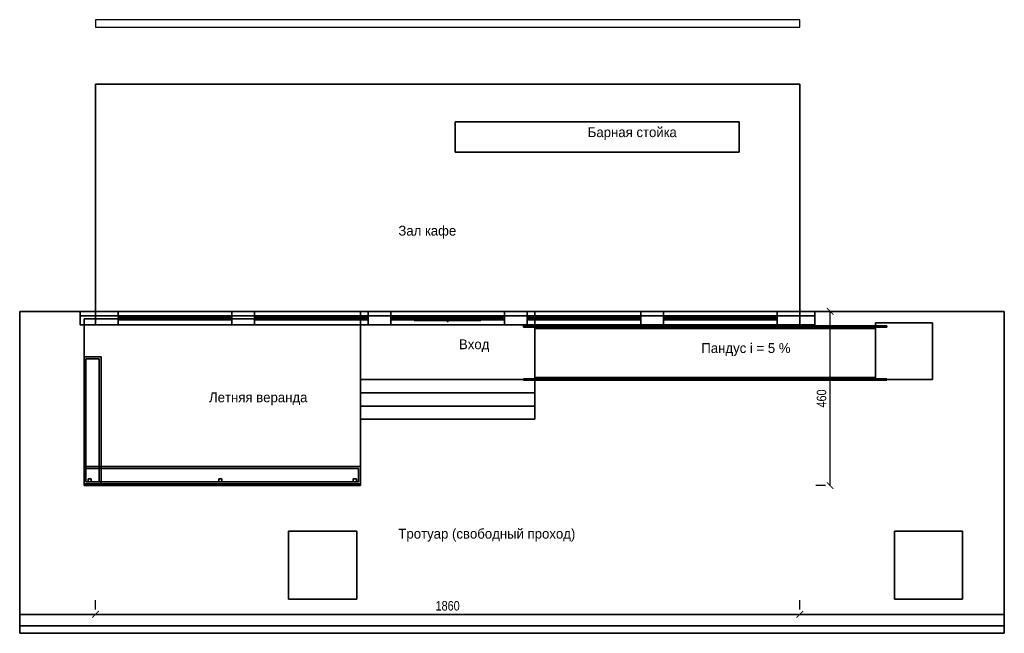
# Model space of a CAD drawing. Header units: metres. Extents: x 4 to 30, y -8.5 to 7.7.
import ezdxf

# ---------------------------------------------------------------- set-up
doc = ezdxf.new("R2010")
doc.units = ezdxf.units.M
for name, color, linetype in [('BRICK', 8, 'Continuous'), ('COUNTER', 8, 'Continuous'), ('CUT', 7, 'Continuous'), ('DECK', 8, 'Continuous'), ('DIM', 1, 'Continuous'), ('FRAME', 8, 'Continuous'), ('GLASS', 5, 'Continuous'), ('GRANITE', 8, 'Continuous'), ('HEDGE', 8, 'Continuous'), ('INTERIOR_FLOOR', 8, 'Continuous'), ('PAVERS', 8, 'Continuous'), ('PLANTER', 8, 'Continuous'), ('PLASTER_OLD', 8, 'Continuous'), ('ROAD', 8, 'Continuous'), ('SIGN', 8, 'Continuous'), ('STEEL', 8, 'Continuous'), ('TEXT', 7, 'Continuous')]:
    doc.layers.add(name, color=color, linetype=linetype)
doc.styles.add('OpenSansCondensed-Light', font='OpenSansCondensed-Light.ttf')
doc.dimstyles.new('EZDXF', dxfattribs={"dimtxt": 0.25, "dimasz": 0.175, "dimexe": 0.375, "dimexo": 0.125, "dimgap": 0.1, "dimtad": 1, "dimlfac": 100, "dimzin": 12, "dimdsep": 46, "dimtxsty": 'OpenSansCondensed-Light', "dimblk": 'ARCHTICK', "dimcen": 2.5, "dimazin": 3, "dimtfac": 0.5, "dimtmove": 2, "dimatfit": 3, "dimarcsym": 0})

# ---------------------------------------------------------------- blocks, each defined once
blk = doc.blocks.new('_ARCHTICK')
at = {"color": 0, "linetype": 'ByBlock', "const_width": 0.15}
blk.add_lwpolyline([(-0.5, -0.5), (0.5, 0.5)], dxfattribs=at)

msp = doc.modelspace()

# ---------------------------------------------------------------- linework, layer by layer
at = {"layer": 'BRICK'}
for points in [[(6, -0.36), (6, 0), (6.6, 0), (6.6, -0.36)], [(9.6, -0.36), (9.6, 0), (10.2, 0), (10.2, -0.36)], [(13.2, -0.36), (13.2, 0), (13.8, 0), (13.8, -0.36)], [(16.8, -0.36), (16.8, 0), (17.4, 0), (17.4, -0.36)], [(20.4, -0.36), (20.4, 0), (21, 0), (21, -0.36)], [(24, -0.36), (24, 0), (24.6, 0), (24.6, -0.36)]]:
    msp.add_lwpolyline(points, close=True, dxfattribs=at)
at = {"layer": 'COUNTER'}
for points in [[(15.5, 4.2), (15.5, 5), (23, 5), (23, 4.2)], [(15.5, 4.2), (23, 4.2), (23, 5), (15.5, 5)]]:
    msp.add_lwpolyline(points, close=True, dxfattribs=at)
at = {"layer": 'CUT'}
for points in [[(6, 7.5), (24.6, 7.5), (24.6, 7.7), (6, 7.7)], [(5.6, -0.12), (25, -0.12), (25, 0), (5.6, 0)], [(6, -0.36), (6.6, -0.36), (6.6, 0), (6, 0)], [(9.6, -0.36), (10.2, -0.36), (10.2, 0), (9.6, 0)], [(13.2, -0.36), (13.8, -0.36), (13.8, 0), (13.2, 0)], [(16.8, -0.36), (17.4, -0.36), (17.4, 0), (16.8, 0)], [(20.4, -0.36), (21, -0.36), (21, 0), (20.4, 0)], [(24, -0.36), (24.6, -0.36), (24.6, 0), (24, 0)], [(6.6, -0.22), (6.66, -0.22), (6.66, -0.14), (6.6, -0.14)], [(7.335, -0.22), (7.395, -0.22), (7.395, -0.14), (7.335, -0.14)], [(8.07, -0.22), (8.13, -0.22), (8.13, -0.14), (8.07, -0.14)], [(8.805, -0.22), (8.865, -0.22), (8.865, -0.14), (8.805, -0.14)], [(9.54, -0.22), (9.6, -0.22), (9.6, -0.14), (9.54, -0.14)], [(10.2, -0.22), (10.26, -0.22), (10.26, -0.14), (10.2, -0.14)], [(10.935, -0.22), (10.995, -0.22), (10.995, -0.14), (10.935, -0.14)], [(11.67, -0.22), (11.73, -0.22), (11.73, -0.14), (11.67, -0.14)], [(12.405, -0.22), (12.465, -0.22), (12.465, -0.14), (12.405, -0.14)], [(13.14, -0.22), (13.2, -0.22), (13.2, -0.14), (13.14, -0.14)], [(13.8, -0.22), (13.86, -0.22), (13.86, -0.14), (13.8, -0.14)], [(14.42, -0.24), (16.18, -0.24), (16.18, -0.22), (14.42, -0.22)], [(14.535, -0.22), (14.595, -0.22), (14.595, -0.14), (14.535, -0.14)], [(15.27, -0.22), (15.33, -0.22), (15.33, -0.14), (15.27, -0.14)], [(15.29, -0.27), (15.31, -0.27), (15.31, -0.25), (15.29, -0.25)], [(16.005, -0.22), (16.065, -0.22), (16.065, -0.14), (16.005, -0.14)], [(16.74, -0.22), (16.8, -0.22), (16.8, -0.14), (16.74, -0.14)], [(17.4, -0.22), (17.46, -0.22), (17.46, -0.14), (17.4, -0.14)], [(18.135, -0.22), (18.195, -0.22), (18.195, -0.14), (18.135, -0.14)], [(18.87, -0.22), (18.93, -0.22), (18.93, -0.14), (18.87, -0.14)], [(19.605, -0.22), (19.665, -0.22), (19.665, -0.14), (19.605, -0.14)], [(20.34, -0.22), (20.4, -0.22), (20.4, -0.14), (20.34, -0.14)], [(21, -0.22), (21.06, -0.22), (21.06, -0.14), (21, -0.14)], [(21.735, -0.22), (21.795, -0.22), (21.795, -0.14), (21.735, -0.14)], [(22.47, -0.22), (22.53, -0.22), (22.53, -0.14), (22.47, -0.14)], [(23.205, -0.22), (23.265, -0.22), (23.265, -0.14), (23.205, -0.14)], [(23.94, -0.22), (24, -0.22), (24, -0.14), (23.94, -0.14)], [(5.81, -4.5), (5.89, -4.5), (5.89, -4.42), (5.81, -4.42)], [(9.26, -4.5), (9.34, -4.5), (9.34, -4.42), (9.26, -4.42)], [(12.81, -4.5), (12.89, -4.5), (12.89, -4.42), (12.81, -4.42)]]:
    msp.add_lwpolyline(points, close=True, dxfattribs=at)
at = {"layer": 'DECK'}
for points in [[(5.7, -4.6), (5.7, -0.2), (13, -0.2), (13, -4.6)], [(5.7, -4.6), (13, -4.6), (13, -0.2), (5.7, -0.2)]]:
    msp.add_lwpolyline(points, close=True, dxfattribs=at)
at = {"layer": 'FRAME'}
for points in [[(6.6, -0.22), (6.6, -0.14), (9.6, -0.14), (9.6, -0.22)], [(6.6, -0.22), (6.6, -0.14), (6.66, -0.14), (6.66, -0.22)], [(6.6, -0.22), (9.6, -0.22), (9.6, -0.14), (6.6, -0.14)], [(6.6, -0.21), (6.6, -0.15), (9.6, -0.15), (9.6, -0.21)], [(6.6, -0.21), (9.6, -0.21), (9.6, -0.15), (6.6, -0.15)], [(7.335, -0.22), (7.335, -0.14), (7.395, -0.14), (7.395, -0.22)], [(8.07, -0.22), (8.07, -0.14), (8.13, -0.14), (8.13, -0.22)], [(8.805, -0.22), (8.805, -0.14), (8.865, -0.14), (8.865, -0.22)], [(9.54, -0.22), (9.54, -0.14), (9.6, -0.14), (9.6, -0.22)], [(10.2, -0.22), (10.2, -0.14), (13.2, -0.14), (13.2, -0.22)], [(10.2, -0.22), (10.2, -0.14), (10.26, -0.14), (10.26, -0.22)], [(10.2, -0.22), (13.2, -0.22), (13.2, -0.14), (10.2, -0.14)], [(10.2, -0.21), (10.2, -0.15), (13.2, -0.15), (13.2, -0.21)], [(10.2, -0.21), (13.2, -0.21), (13.2, -0.15), (10.2, -0.15)], [(10.935, -0.22), (10.935, -0.14), (10.995, -0.14), (10.995, -0.22)], [(11.67, -0.22), (11.67, -0.14), (11.73, -0.14), (11.73, -0.22)], [(12.405, -0.22), (12.405, -0.14), (12.465, -0.14), (12.465, -0.22)], [(13.14, -0.22), (13.14, -0.14), (13.2, -0.14), (13.2, -0.22)], [(13.8, -0.22), (13.8, -0.14), (16.8, -0.14), (16.8, -0.22)], [(13.8, -0.22), (13.8, -0.14), (13.86, -0.14), (13.86, -0.22)], [(13.8, -0.22), (16.8, -0.22), (16.8, -0.14), (13.8, -0.14)], [(14.42, -0.24), (14.42, -0.22), (16.18, -0.22), (16.18, -0.24)], [(14.535, -0.22), (14.535, -0.14), (14.595, -0.14), (14.595, -0.22)], [(15.27, -0.22), (15.27, -0.14), (15.33, -0.14), (15.33, -0.22)], [(16.005, -0.22), (16.005, -0.14), (16.065, -0.14), (16.065, -0.22)], [(16.74, -0.22), (16.74, -0.14), (16.8, -0.14), (16.8, -0.22)], [(17.4, -0.22), (17.4, -0.14), (20.4, -0.14), (20.4, -0.22)], [(17.4, -0.22), (17.4, -0.14), (17.46, -0.14), (17.46, -0.22)], [(17.4, -0.22), (20.4, -0.22), (20.4, -0.14), (17.4, -0.14)], [(17.4, -0.21), (17.4, -0.15), (20.4, -0.15), (20.4, -0.21)], [(17.4, -0.21), (20.4, -0.21), (20.4, -0.15), (17.4, -0.15)], [(18.135, -0.22), (18.135, -0.14), (18.195, -0.14), (18.195, -0.22)], [(18.87, -0.22), (18.87, -0.14), (18.93, -0.14), (18.93, -0.22)], [(19.605, -0.22), (19.605, -0.14), (19.665, -0.14), (19.665, -0.22)], [(20.34, -0.22), (20.34, -0.14), (20.4, -0.14), (20.4, -0.22)], [(21, -0.22), (21, -0.14), (24, -0.14), (24, -0.22)], [(21, -0.22), (21, -0.14), (21.06, -0.14), (21.06, -0.22)], [(21, -0.22), (24, -0.22), (24, -0.14), (21, -0.14)], [(21, -0.21), (21, -0.15), (24, -0.15), (24, -0.21)], [(21, -0.21), (24, -0.21), (24, -0.15), (21, -0.15)], [(21.735, -0.22), (21.735, -0.14), (21.795, -0.14), (21.795, -0.22)], [(22.47, -0.22), (22.47, -0.14), (22.53, -0.14), (22.53, -0.22)], [(23.205, -0.22), (23.205, -0.14), (23.265, -0.14), (23.265, -0.22)], [(23.94, -0.22), (23.94, -0.14), (24, -0.14), (24, -0.22)]]:
    msp.add_lwpolyline(points, close=True, dxfattribs=at)
at = {"layer": 'GLASS'}
for points in [[(6.63, -0.186), (6.63, -0.174), (9.57, -0.174), (9.57, -0.186)], [(6.63, -0.186), (9.57, -0.186), (9.57, -0.174), (6.63, -0.174)], [(10.23, -0.186), (10.23, -0.174), (13.17, -0.174), (13.17, -0.186)], [(10.23, -0.186), (13.17, -0.186), (13.17, -0.174), (10.23, -0.174)], [(13.83, -0.186), (13.83, -0.174), (16.77, -0.174), (16.77, -0.186)], [(13.83, -0.186), (16.77, -0.186), (16.77, -0.174), (13.83, -0.174)], [(14.46, -0.245), (14.46, -0.235), (16.14, -0.235), (16.14, -0.245)], [(14.46, -0.245), (16.14, -0.245), (16.14, -0.235), (14.46, -0.235)], [(17.43, -0.186), (17.43, -0.174), (20.37, -0.174), (20.37, -0.186)], [(17.43, -0.186), (20.37, -0.186), (20.37, -0.174), (17.43, -0.174)], [(21.03, -0.186), (21.03, -0.174), (23.97, -0.174), (23.97, -0.186)], [(21.03, -0.186), (23.97, -0.186), (23.97, -0.174), (21.03, -0.174)]]:
    msp.add_lwpolyline(points, close=True, dxfattribs=at)
at = {"layer": 'GRANITE'}
for points in [[(5.6, -0.36), (5.6, 0), (25, 0), (25, -0.36)], [(5.6, -0.36), (25, -0.36), (25, 0), (5.6, 0)], [(13, -1.8), (13, 0), (17.6, 0), (17.6, -1.8)], [(13, -1.8), (17.6, -1.8), (17.6, 0), (13, 0)], [(26.6, -1.75), (17.6, -1.75), (17.6, -0.45), (26.6, -0.45)], [(17.6, -1.75), (26.6, -1.75), (26.6, -0.45), (17.6, -0.45)], [(26.6, -1.8), (26.6, -0.3), (28.1, -0.3), (28.1, -1.8)], [(26.6, -1.8), (28.1, -1.8), (28.1, -0.3), (26.6, -0.3)], [(13, -2.15), (13, -1.8), (17.6, -1.8), (17.6, -2.15)], [(13, -2.15), (17.6, -2.15), (17.6, -1.8), (13, -1.8)], [(13, -2.5), (13, -2.15), (17.6, -2.15), (17.6, -2.5)], [(13, -2.5), (17.6, -2.5), (17.6, -2.15), (13, -2.15)], [(13, -2.85), (13, -2.5), (17.6, -2.5), (17.6, -2.85)], [(13, -2.85), (17.6, -2.85), (17.6, -2.5), (13, -2.5)], [(4, -8), (30, -8), (30, -8.3), (4, -8.3)], [(4, -8.3), (30, -8.3), (30, -8), (4, -8)]]:
    msp.add_lwpolyline(points, close=True, dxfattribs=at)
at = {"layer": 'HEDGE'}
for points in [[(5.75, -4.5), (5.75, -1.25), (6.1, -1.25), (6.1, -4.5)], [(5.75, -4.5), (6.1, -4.5), (6.1, -1.25), (5.75, -1.25)], [(5.75, -4.5), (5.75, -4.15), (12.95, -4.15), (12.95, -4.5)], [(5.75, -4.5), (12.95, -4.5), (12.95, -4.15), (5.75, -4.15)]]:
    msp.add_lwpolyline(points, close=True, dxfattribs=at)
at = {"layer": 'INTERIOR_FLOOR'}
for points in [[(6, 0), (6, 6), (24.6, 6), (24.6, 0)], [(6, 0), (24.6, 0), (24.6, 6), (6, 6)]]:
    msp.add_lwpolyline(points, close=True, dxfattribs=at)
at = {"layer": 'PAVERS'}
for points in [[(4, 0), (30, 0), (30, -8), (4, -8)], [(4, -8), (30, -8), (30, 0), (4, 0)]]:
    msp.add_lwpolyline(points, close=True, dxfattribs=at)
at = {"layer": 'PLANTER'}
for points in [[(5.7, -4.55), (5.7, -1.2), (6.15, -1.2), (6.15, -4.55)], [(5.7, -4.55), (6.15, -4.55), (6.15, -1.2), (5.7, -1.2)], [(5.7, -4.55), (5.7, -4.1), (13, -4.1), (13, -4.55)], [(5.7, -4.55), (13, -4.55), (13, -4.1), (5.7, -4.1)]]:
    msp.add_lwpolyline(points, close=True, dxfattribs=at)
at = {"layer": 'PLASTER_OLD'}
msp.add_lwpolyline([(5.6, -0.12), (5.6, 0), (25, 0), (25, -0.12)], close=True, dxfattribs=at)
at = {"layer": 'ROAD'}
for points in [[(4, -8.3), (30, -8.3), (30, -8.5), (4, -8.5)], [(30, -8.5), (30, -8.3), (4, -8.3), (4, -8.5)]]:
    msp.add_lwpolyline(points, close=True, dxfattribs=at)
at = {"layer": 'SIGN'}
msp.add_lwpolyline([(15.29, -0.27), (15.29, -0.25), (15.31, -0.25), (15.31, -0.27)], close=True, dxfattribs=at)
at = {"layer": 'STEEL'}
for points in [[(17.3, -0.38), (26.9, -0.38), (26.9, -0.42), (17.3, -0.42)], [(26.9, -0.38), (17.3, -0.38), (17.3, -0.42), (26.9, -0.42)], [(17.3, -0.38), (26.9, -0.38), (26.9, -0.42), (17.3, -0.42)], [(26.9, -0.38), (17.3, -0.38), (17.3, -0.42), (26.9, -0.42)], [(17.58, -0.42), (17.58, -0.38), (17.62, -0.38), (17.62, -0.42)], [(17.58, -0.42), (17.62, -0.42), (17.62, -0.38), (17.58, -0.38)], [(19.08, -0.42), (19.08, -0.38), (19.12, -0.38), (19.12, -0.42)], [(19.08, -0.42), (19.12, -0.42), (19.12, -0.38), (19.08, -0.38)], [(20.58, -0.42), (20.58, -0.38), (20.62, -0.38), (20.62, -0.42)], [(20.58, -0.42), (20.62, -0.42), (20.62, -0.38), (20.58, -0.38)], [(22.08, -0.42), (22.08, -0.38), (22.12, -0.38), (22.12, -0.42)], [(22.08, -0.42), (22.12, -0.42), (22.12, -0.38), (22.08, -0.38)], [(23.58, -0.42), (23.58, -0.38), (23.62, -0.38), (23.62, -0.42)], [(23.58, -0.42), (23.62, -0.42), (23.62, -0.38), (23.58, -0.38)], [(25.08, -0.42), (25.08, -0.38), (25.12, -0.38), (25.12, -0.42)], [(25.08, -0.42), (25.12, -0.42), (25.12, -0.38), (25.08, -0.38)], [(26.58, -0.42), (26.58, -0.38), (26.62, -0.38), (26.62, -0.42)], [(26.58, -0.42), (26.62, -0.42), (26.62, -0.38), (26.58, -0.38)], [(17.3, -1.78), (26.9, -1.78), (26.9, -1.82), (17.3, -1.82)], [(26.9, -1.78), (17.3, -1.78), (17.3, -1.82), (26.9, -1.82)], [(17.3, -1.78), (26.9, -1.78), (26.9, -1.82), (17.3, -1.82)], [(26.9, -1.78), (17.3, -1.78), (17.3, -1.82), (26.9, -1.82)], [(17.58, -1.82), (17.58, -1.78), (17.62, -1.78), (17.62, -1.82)], [(17.58, -1.82), (17.62, -1.82), (17.62, -1.78), (17.58, -1.78)], [(19.08, -1.82), (19.08, -1.78), (19.12, -1.78), (19.12, -1.82)], [(19.08, -1.82), (19.12, -1.82), (19.12, -1.78), (19.08, -1.78)], [(20.58, -1.82), (20.58, -1.78), (20.62, -1.78), (20.62, -1.82)], [(20.58, -1.82), (20.62, -1.82), (20.62, -1.78), (20.58, -1.78)], [(22.08, -1.82), (22.08, -1.78), (22.12, -1.78), (22.12, -1.82)], [(22.08, -1.82), (22.12, -1.82), (22.12, -1.78), (22.08, -1.78)], [(23.58, -1.82), (23.58, -1.78), (23.62, -1.78), (23.62, -1.82)], [(23.58, -1.82), (23.62, -1.82), (23.62, -1.78), (23.58, -1.78)], [(25.08, -1.82), (25.08, -1.78), (25.12, -1.78), (25.12, -1.82)], [(25.08, -1.82), (25.12, -1.82), (25.12, -1.78), (25.08, -1.78)], [(26.58, -1.82), (26.58, -1.78), (26.62, -1.78), (26.62, -1.82)], [(26.58, -1.82), (26.62, -1.82), (26.62, -1.78), (26.58, -1.78)], [(5.81, -4.5), (5.81, -4.42), (5.89, -4.42), (5.89, -4.5)], [(9.26, -4.5), (9.26, -4.42), (9.34, -4.42), (9.34, -4.5)], [(12.81, -4.5), (12.81, -4.42), (12.89, -4.42), (12.89, -4.5)], [(5.7, -4.6), (5.7, -4.55), (13, -4.55), (13, -4.6)], [(5.7, -4.6), (13, -4.6), (13, -4.55), (5.7, -4.55)], [(11.1, -7.6), (11.1, -5.8), (12.9, -5.8), (12.9, -7.6)], [(11.1, -7.6), (12.9, -7.6), (12.9, -5.8), (11.1, -5.8)], [(27.1, -7.6), (27.1, -5.8), (28.9, -5.8), (28.9, -7.6)], [(27.1, -7.6), (28.9, -7.6), (28.9, -5.8), (27.1, -5.8)]]:
    msp.add_lwpolyline(points, close=True, dxfattribs=at)

# ---------------------------------------------------------------- texts
at = {"layer": 'TEXT'}
for s, p in [('Барная стойка', (19, 4.6)), ('Зал кафе', (14, 2)), ('Вход', (15.6, -1)), ('Пандус i = 5 %', (22, -1.1)), ('Летняя веранда', (9, -2.4)), ('Тротуар (свободный проход)', (14, -6))]:
    msp.add_text(s, height=0.26, dxfattribs=at).set_placement(p)

# ---------------------------------------------------------------- dimensions: what is measured, and where the dimension line sits
at = {"layer": 'DIM'}
msp.add_linear_dim(base=(25.4, -4.6), p1=(25.4, -4.6), p2=(25.4, 0), angle=90, dimstyle='EZDXF', dxfattribs=at).render()
msp.add_linear_dim(base=(6, -8), p1=(6, -8), p2=(24.6, -8), dimstyle='EZDXF', dxfattribs=at).render()

doc.saveas('drawing.dxf')
